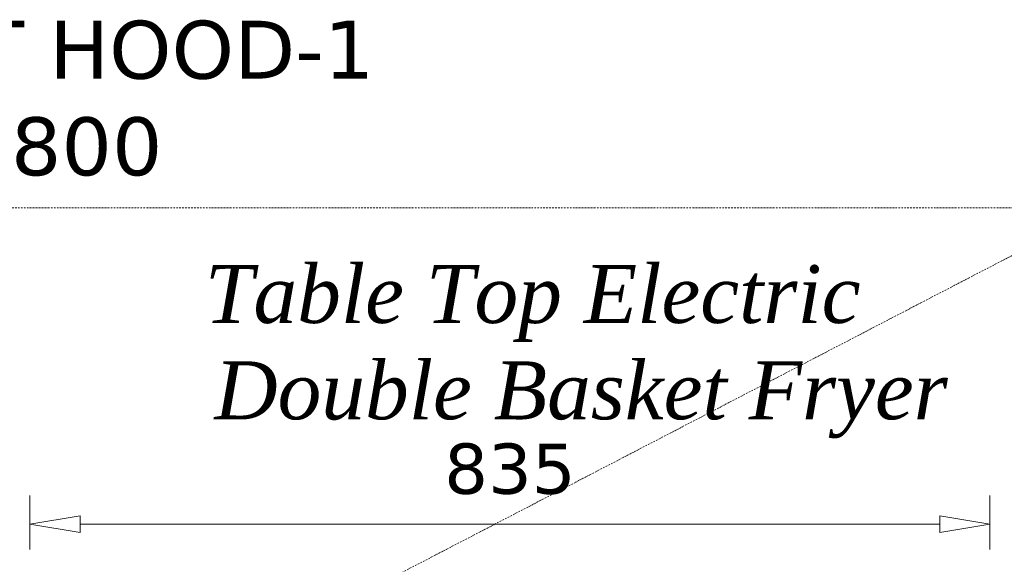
# Model space of a CAD drawing. Header units: millimetres. Extents: x 140304 to 319987, y -10756 to 142544.
# Tile 101 of 203: x 147311 to 148169, y 88316 to 88790. Entities that reach past the tile are written whole.
import ezdxf

# ---------------------------------------------------------------- set-up
doc = ezdxf.new("R2010")
doc.units = ezdxf.units.MM
doc.header["$LTSCALE"] = 10
doc.header["$PDMODE"] = 35
doc.header["$PDSIZE"] = -1000
doc.linetypes.add('DASHDOT', pattern=[1, 0.5, -0.25, 0, -0.25])
doc.layers.get('0').update_dxf_attribs({"linetype": 'CONTINUOUS'})
doc.layers.get('Defpoints').update_dxf_attribs({"color": 253, "linetype": 'CONTINUOUS'})
doc.layers.add('EQUIPMENT', color=13, linetype='CONTINUOUS', lineweight=18)
doc.layers.add('TEXT', color=150, linetype='CONTINUOUS')
doc.styles.get("Standard").update_dxf_attribs({"font": 'verdana.ttf'})
doc.dimstyles.new('LBF 50', dxfattribs={"dimscale": 25, "dimtxt": 1.75, "dimasz": 1.75, "dimexe": 1, "dimexo": 1, "dimgap": 1, "dimtad": 1, "dimdec": 0, "dimrnd": 5, "dimzin": 12, "dimdsep": 46, "dimtxsty": 'Standard', "dimblk": 'CLOSEDBLANK', "dimcen": 0, "dimclrd": 256, "dimclre": 256, "dimclrt": 256, "dimadec": 0, "dimazin": 3, "dimtfac": 1, "dimtdec": 0, "dimtofl": 0, "dimtmove": 0, "dimatfit": 3, "dimldrblk": 'CLOSEDBLANK', "dimfxl": 0.18, "dimtolj": 1, "dimtzin": 0, "dimlwd": -1, "dimlwe": -1, "dimarcsym": 0})

# ---------------------------------------------------------------- blocks, each defined once
blk = doc.blocks.new('_ClosedBlank')
at = {"color": 0, "linetype": 'ByBlock', "lineweight": -2}
for p, q in [((-1, 0.167), (0, 0)), ((-1, 0.167), (-1, -0.167)), ((0, 0), (-1, -0.167))]:
    blk.add_line(p, q, dxfattribs=at)
blk = doc.blocks.new('*D303')
at = {"layer": 'Defpoints', "color": 0, "ltscale": 0.25, "transparency": 16777216}
for p in [(147319.43, 88350.8), (147319.43, 88303.68), (148156.09, 88303.68)]:
    blk.add_point(p, dxfattribs=at)
at = {"layer": 'EQUIPMENT', "ltscale": 0.25, "transparency": 16777216}
for p, q in [((147319.43, 88328.68), (147319.43, 88375.8)), ((148156.09, 88328.68), (148156.09, 88375.8)), ((148112.34, 88350.8), (147363.18, 88350.8))]:
    blk.add_line(p, q, dxfattribs=at)
at = {"layer": 'EQUIPMENT', "ltscale": 0.25, "transparency": 16777216, "xscale": 43.75, "yscale": 43.75, "zscale": 43.75, "rotation": 180}
blk.add_blockref('_ClosedBlank', (147319.43, 88350.8), dxfattribs=at)
at = {"layer": 'EQUIPMENT', "ltscale": 0.25, "transparency": 16777216, "xscale": 43.75, "yscale": 43.75, "zscale": 43.75}
blk.add_blockref('_ClosedBlank', (148156.09, 88350.8), dxfattribs=at)
at = {"layer": 'EQUIPMENT', "ltscale": 0.25, "transparency": 16777216, "insert": (147737.76, 88398.67), "char_height": 43.75, "attachment_point": 5}
blk.add_mtext('\\A1;835', dxfattribs=at)

msp = doc.modelspace()

# ---------------------------------------------------------------- linework, layer by layer
at = {"layer": 'EQUIPMENT', "color": 6, "linetype": 'DASHDOT', "ltscale": 0.25}
msp.add_line((146425.28, 87676.18), (148255.28, 88626.18), dxfattribs=at)
msp.add_lwpolyline([(148255.28, 88626.18), (148255.28, 87676.18), (146425.28, 87676.18), (146425.28, 88626.18)], close=True, dxfattribs=at)

# ---------------------------------------------------------------- texts
at = {"layer": 'EQUIPMENT', "color": 6, "ltscale": 0.25, "insert": (146987.07, 88789.12), "char_height": 50.448, "attachment_point": 1}
msp.add_mtext_dynamic_manual_height_columns('EXHAUST HOOD-1\\PC.F.M.=1800', width=1022.2923, gutter_width=17.5, heights=[0], dxfattribs=at)
at = {"layer": 'TEXT', "char_height": 50.4484, "attachment_point": 7}
for s, insert in [('{\\fTimes New Roman|b0|i1|c0|p18;Table Top Electric}', (147471.87, 88509.5)), ('{\\fTimes New Roman|b0|i1|c0|p18;Double Basket Fryer}', (147480.28, 88425.42))]:
    msp.add_mtext(s, dxfattribs=dict(at, insert=insert))

# ---------------------------------------------------------------- dimensions: what is measured, and where the dimension line sits
at = {"layer": 'EQUIPMENT', "color": 6, "ltscale": 0.25}
dim = msp.add_linear_dim(base=(147319.43, 88350.8), p1=(148156.09, 88303.68), p2=(147319.43, 88303.68), dimstyle='LBF 50', dxfattribs=at)
dim.commit()
dim.dimension.update_dxf_attribs({"geometry": '*D303', "text_midpoint": (147737.76, 88398.67)})

doc.saveas('drawing.dxf')
